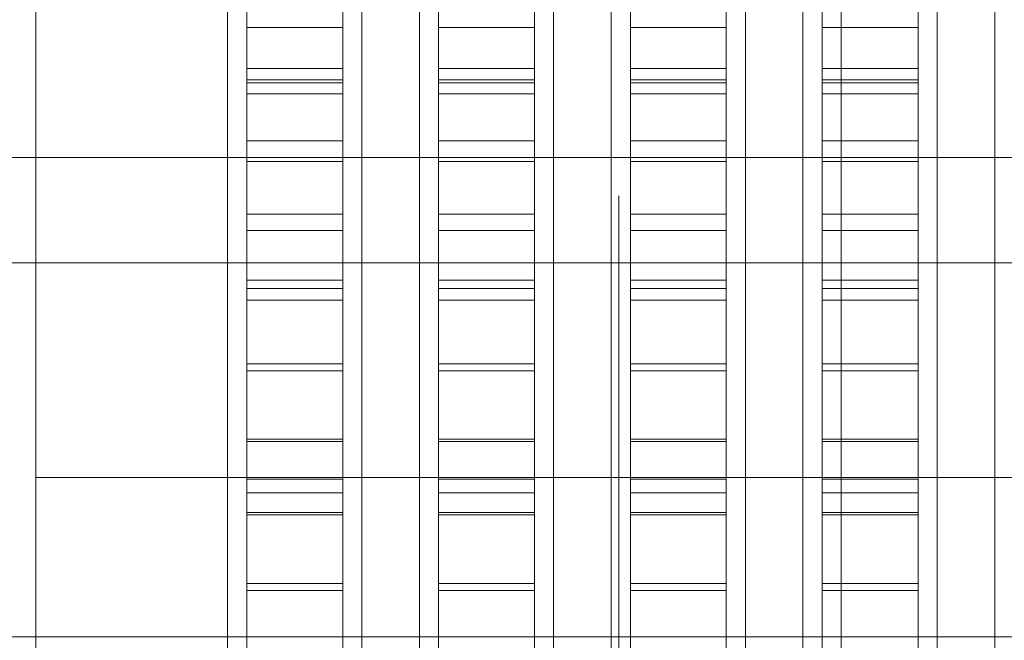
# Model space of a CAD drawing. Header units: millimetres. Extents: x -4395 to 65662, y -65530 to 6847.
# Tile 160 of 256: x -1662 to -1559, y -34400 to -34336. Entities that reach past the tile are written whole.
import ezdxf

# ---------------------------------------------------------------- set-up
doc = ezdxf.new("R2010")
doc.units = ezdxf.units.MM
for name, color, linetype, lineweight in [('COTAS_O', 1, 'Continuous', 0), ('frontal_briquetadora', 7, 'Continuous', 0), ('frontal_C03', 7, 'Continuous', 0), ('frontal_tolva', 7, 'Continuous', 0)]:
    doc.layers.add(name, color=color, linetype=linetype, lineweight=lineweight)
doc.dimstyles.new('R19_100', dxfattribs={"dimtxt": 250, "dimasz": 150, "dimexe": 150, "dimexo": 80, "dimgap": 100, "dimtad": 1, "dimtih": 1, "dimtoh": 1, "dimdsep": 46, "dimcen": 0.09, "dimadec": 0, "dimazin": 0, "dimtfac": 1, "dimtdec": 4, "dimtofl": 0, "dimtmove": 0, "dimatfit": 3, "dimfxl": 1, "dimtolj": 1, "dimtzin": 0, "dimarcsym": 0})

# ---------------------------------------------------------------- blocks, each defined once
blk = doc.blocks.new('DIM_R33_42')
at = {"layer": 'COTAS_O'}
for p, q in [((-1725, -31700), (-1025, -31700)), ((-1025, -31700), (-1070, -31850)), ((-1025, -34400), (-1025, -31700)), ((-1025, -31700), (-980, -31850)), ((-1025, -34400), (-1070, -34250)), ((-1025, -34400), (-980, -34250)), ((-1725, -34400), (-1025, -34400))]:
    blk.add_line(p, q, dxfattribs=at)
blk.add_text('2700 O', height=250, rotation=90, dxfattribs=at).set_placement((-1125, -33050))
blk = doc.blocks.new('DIM_R33_43')
at = {"layer": 'COTAS_O'}
for p, q in [((-1725, -33700), (-1575, -33655)), ((1725, -33700), (1575, -33655)), ((-1725, -34400), (-1725, -33700)), ((-1725, -33700), (1725, -33700)), ((-1725, -33700), (-1575, -33745)), ((1725, -33700), (1575, -33745)), ((1725, -34400), (1725, -33700))]:
    blk.add_line(p, q, dxfattribs=at)
blk.add_text('3450 O', height=250, dxfattribs=at).set_placement((0, -33600))

msp = doc.modelspace()

# ---------------------------------------------------------------- linework, layer by layer
at = {"layer": 'frontal_briquetadora'}
for p, q in [((-1638, -34320.682), (-1638, -34342.212)), ((-1638, -34320.923), (-1638, -34341.896)), ((-1628, -34320.682), (-1628, -34342.212)), ((-1628, -34320.923), (-1628, -34341.896)), ((-1618, -34320.682), (-1618, -34342.212)), ((-1618, -34320.923), (-1618, -34341.896)), ((-1608, -34320.682), (-1608, -34342.212)), ((-1608, -34320.923), (-1608, -34341.896)), ((-1598, -34320.682), (-1598, -34342.212)), ((-1598, -34320.923), (-1598, -34341.896)), ((-1588, -34320.682), (-1588, -34342.212)), ((-1588, -34320.923), (-1588, -34341.896)), ((-1578, -34320.682), (-1578, -34342.212)), ((-1578, -34320.923), (-1578, -34341.896)), ((-1568, -34320.682), (-1568, -34342.212)), ((-1568, -34320.923), (-1568, -34341.896)), ((-1640, -34344.436), (-1640, -34326.286)), ((-1626, -34344.436), (-1626, -34326.286)), ((-1620, -34344.436), (-1620, -34326.286)), ((-1606, -34344.436), (-1606, -34326.286)), ((-1600, -34344.436), (-1600, -34326.286)), ((-1586, -34344.436), (-1586, -34326.286)), ((-1580, -34344.436), (-1580, -34326.286)), ((-1566, -34344.436), (-1566, -34326.286)), ((-1560, -34344.436), (-1560, -34326.286)), ((-1660, -34345.082), (-1660, -34326.995)), ((-1640, -34345.082), (-1640, -34326.995)), ((-1626, -34345.082), (-1626, -34326.995)), ((-1620, -34345.082), (-1620, -34326.995)), ((-1606, -34345.082), (-1606, -34326.995)), ((-1600, -34345.082), (-1600, -34326.995)), ((-1586, -34345.082), (-1586, -34326.995)), ((-1580, -34345.082), (-1580, -34326.995)), ((-1566, -34345.082), (-1566, -34326.995)), ((-1560, -34345.082), (-1560, -34326.995)), ((-1660, -34330), (-1660, -34349.721)), ((-1660, -34330), (-1660, -34349.862)), ((-1660, -34330), (-1660, -34349.294)), ((-1640, -34330), (-1640, -34349.862)), ((-1640, -34330), (-1640, -34349.621)), ((-1638, -34336.471), (-1638, -34329.737)), ((-1628, -34336.471), (-1628, -34329.737)), ((-1626, -34330), (-1626, -34349.862)), ((-1626, -34330), (-1626, -34349.621)), ((-1620, -34330), (-1620, -34349.862)), ((-1620, -34330), (-1620, -34349.621)), ((-1618, -34336.471), (-1618, -34329.737)), ((-1608, -34336.471), (-1608, -34329.737)), ((-1606, -34330), (-1606, -34349.862)), ((-1606, -34330), (-1606, -34349.621)), ((-1600, -34330), (-1600, -34349.862)), ((-1600, -34330), (-1600, -34349.621)), ((-1598, -34336.471), (-1598, -34329.737)), ((-1588, -34336.471), (-1588, -34329.737)), ((-1586, -34330), (-1586, -34349.862)), ((-1586, -34330), (-1586, -34349.621)), ((-1580, -34330), (-1580, -34349.862)), ((-1580, -34330), (-1580, -34349.621)), ((-1578, -34336.471), (-1578, -34329.737)), ((-1568, -34336.471), (-1568, -34329.737)), ((-1566, -34330), (-1566, -34349.862)), ((-1566, -34330), (-1566, -34349.621)), ((-1560, -34330), (-1560, -34349.862)), ((-1560, -34330), (-1560, -34349.621)), ((-1638, -34340.735), (-1638, -34333.368)), ((-1628, -34340.735), (-1628, -34333.368)), ((-1618, -34340.735), (-1618, -34333.368)), ((-1608, -34340.735), (-1608, -34333.368)), ((-1598, -34340.735), (-1598, -34333.368)), ((-1588, -34340.735), (-1588, -34333.368)), ((-1578, -34340.735), (-1578, -34333.368)), ((-1568, -34340.735), (-1568, -34333.368)), ((-1638, -34343.381), (-1638, -34336.471)), ((-1638, -34336.471), (-1628, -34336.471)), ((-1628, -34343.381), (-1628, -34336.471)), ((-1618, -34343.381), (-1618, -34336.471)), ((-1618, -34336.471), (-1608, -34336.471)), ((-1608, -34343.381), (-1608, -34336.471)), ((-1598, -34343.381), (-1598, -34336.471)), ((-1598, -34336.471), (-1588, -34336.471)), ((-1588, -34343.381), (-1588, -34336.471)), ((-1578, -34343.381), (-1578, -34336.471)), ((-1578, -34336.471), (-1568, -34336.471)), ((-1568, -34343.381), (-1568, -34336.471)), ((-1638, -34348.262), (-1638, -34340.735)), ((-1638, -34340.735), (-1628, -34340.735)), ((-1628, -34348.262), (-1628, -34340.735)), ((-1618, -34348.262), (-1618, -34340.735)), ((-1618, -34340.735), (-1608, -34340.735)), ((-1608, -34348.262), (-1608, -34340.735)), ((-1598, -34348.262), (-1598, -34340.735)), ((-1598, -34340.735), (-1588, -34340.735)), ((-1588, -34348.262), (-1588, -34340.735)), ((-1578, -34348.262), (-1578, -34340.735)), ((-1578, -34340.735), (-1568, -34340.735)), ((-1568, -34348.262), (-1568, -34340.735)), ((-1638, -34341.896), (-1638, -34362.811)), ((-1638, -34341.896), (-1628, -34341.896)), ((-1628, -34341.896), (-1628, -34362.811)), ((-1618, -34341.896), (-1618, -34362.811)), ((-1618, -34341.896), (-1608, -34341.896)), ((-1608, -34341.896), (-1608, -34362.811)), ((-1598, -34341.896), (-1598, -34362.811)), ((-1598, -34341.896), (-1588, -34341.896)), ((-1588, -34341.896), (-1588, -34362.811)), ((-1578, -34341.896), (-1578, -34362.811)), ((-1578, -34341.896), (-1568, -34341.896)), ((-1568, -34341.896), (-1568, -34362.811)), ((-1638, -34342.212), (-1638, -34363.683)), ((-1638, -34342.212), (-1628, -34342.212)), ((-1628, -34342.212), (-1628, -34363.683)), ((-1618, -34342.212), (-1618, -34363.683)), ((-1618, -34342.212), (-1608, -34342.212)), ((-1608, -34342.212), (-1608, -34363.683)), ((-1598, -34342.212), (-1598, -34363.683)), ((-1598, -34342.212), (-1588, -34342.212)), ((-1588, -34342.212), (-1588, -34363.683)), ((-1578, -34342.212), (-1578, -34363.683)), ((-1578, -34342.212), (-1568, -34342.212)), ((-1568, -34342.212), (-1568, -34363.683)), ((-1638, -34350.441), (-1638, -34343.381)), ((-1638, -34343.381), (-1628, -34343.381)), ((-1628, -34350.441), (-1628, -34343.381)), ((-1618, -34350.441), (-1618, -34343.381)), ((-1618, -34343.381), (-1608, -34343.381)), ((-1608, -34350.441), (-1608, -34343.381)), ((-1598, -34350.441), (-1598, -34343.381)), ((-1598, -34343.381), (-1588, -34343.381)), ((-1588, -34350.441), (-1588, -34343.381)), ((-1578, -34350.441), (-1578, -34343.381)), ((-1578, -34343.381), (-1568, -34343.381)), ((-1568, -34350.441), (-1568, -34343.381)), ((-1640, -34363.649), (-1640, -34344.436)), ((-1626, -34363.649), (-1626, -34344.436)), ((-1620, -34363.649), (-1620, -34344.436)), ((-1606, -34363.649), (-1606, -34344.436)), ((-1600, -34363.649), (-1600, -34344.436)), ((-1586, -34363.649), (-1586, -34344.436)), ((-1580, -34363.649), (-1580, -34344.436)), ((-1566, -34363.649), (-1566, -34344.436)), ((-1560, -34363.649), (-1560, -34344.436)), ((-1660, -34364.025), (-1660, -34345.082)), ((-1640, -34364.025), (-1640, -34345.082)), ((-1626, -34364.025), (-1626, -34345.082)), ((-1620, -34364.025), (-1620, -34345.082)), ((-1606, -34364.025), (-1606, -34345.082)), ((-1600, -34364.025), (-1600, -34345.082)), ((-1586, -34364.025), (-1586, -34345.082)), ((-1580, -34364.025), (-1580, -34345.082)), ((-1566, -34364.025), (-1566, -34345.082)), ((-1560, -34364.025), (-1560, -34345.082)), ((-1638, -34355.92), (-1638, -34348.262)), ((-1638, -34348.262), (-1628, -34348.262)), ((-1628, -34355.92), (-1628, -34348.262)), ((-1618, -34355.92), (-1618, -34348.262)), ((-1618, -34348.262), (-1608, -34348.262)), ((-1608, -34355.92), (-1608, -34348.262)), ((-1598, -34355.92), (-1598, -34348.262)), ((-1598, -34348.262), (-1588, -34348.262)), ((-1588, -34355.92), (-1588, -34348.262)), ((-1578, -34355.92), (-1578, -34348.262)), ((-1578, -34348.262), (-1568, -34348.262)), ((-1568, -34355.92), (-1568, -34348.262)), ((-1660, -34349.294), (-1660, -34367.93)), ((-1660, -34349.721), (-1660, -34367.845)), ((-1660, -34349.862), (-1660, -34369.642)), ((-1640, -34349.621), (-1640, -34369.158)), ((-1640, -34349.862), (-1640, -34369.642)), ((-1626, -34349.621), (-1626, -34369.158)), ((-1626, -34349.862), (-1626, -34369.642)), ((-1620, -34349.621), (-1620, -34369.158)), ((-1620, -34349.862), (-1620, -34369.642)), ((-1606, -34349.621), (-1606, -34369.158)), ((-1606, -34349.862), (-1606, -34369.642)), ((-1600, -34349.621), (-1600, -34369.158)), ((-1600, -34349.862), (-1600, -34369.642)), ((-1586, -34349.621), (-1586, -34369.158)), ((-1586, -34349.862), (-1586, -34369.642)), ((-1580, -34349.621), (-1580, -34369.158)), ((-1580, -34349.862), (-1580, -34369.642)), ((-1566, -34349.621), (-1566, -34369.158)), ((-1566, -34349.862), (-1566, -34369.642)), ((-1560, -34349.621), (-1560, -34369.158)), ((-1560, -34349.862), (-1560, -34369.642)), ((-1638, -34357.624), (-1638, -34350.441)), ((-1638, -34350.441), (-1628, -34350.441)), ((-1628, -34357.624), (-1628, -34350.441)), ((-1618, -34357.624), (-1618, -34350.441)), ((-1618, -34350.441), (-1608, -34350.441)), ((-1608, -34357.624), (-1608, -34350.441)), ((-1598, -34357.624), (-1598, -34350.441)), ((-1598, -34350.441), (-1588, -34350.441)), ((-1588, -34357.624), (-1588, -34350.441)), ((-1578, -34357.624), (-1578, -34350.441)), ((-1578, -34350.441), (-1568, -34350.441)), ((-1568, -34357.624), (-1568, -34350.441)), ((-1660, -34359.632), (-1660, -34353.762)), ((-1599.2, -34359.818), (-1599.2, -34353.994)), ((-1638, -34363.681), (-1638, -34355.92)), ((-1638, -34355.92), (-1628, -34355.92)), ((-1628, -34363.681), (-1628, -34355.92)), ((-1618, -34363.681), (-1618, -34355.92)), ((-1618, -34355.92), (-1608, -34355.92)), ((-1608, -34363.681), (-1608, -34355.92)), ((-1598, -34363.681), (-1598, -34355.92)), ((-1598, -34355.92), (-1588, -34355.92)), ((-1588, -34363.681), (-1588, -34355.92)), ((-1578, -34363.681), (-1578, -34355.92)), ((-1578, -34355.92), (-1568, -34355.92)), ((-1568, -34363.681), (-1568, -34355.92)), ((-1638, -34364.904), (-1638, -34357.624)), ((-1638, -34357.624), (-1628, -34357.624)), ((-1628, -34364.904), (-1628, -34357.624)), ((-1618, -34364.904), (-1618, -34357.624)), ((-1618, -34357.624), (-1608, -34357.624)), ((-1608, -34364.904), (-1608, -34357.624)), ((-1598, -34364.904), (-1598, -34357.624)), ((-1598, -34357.624), (-1588, -34357.624)), ((-1588, -34364.904), (-1588, -34357.624)), ((-1578, -34364.904), (-1578, -34357.624)), ((-1578, -34357.624), (-1568, -34357.624)), ((-1568, -34364.904), (-1568, -34357.624)), ((-1660, -34370.21), (-1660, -34359.632)), ((-1599.2, -34370.313), (-1599.2, -34359.818)), ((-1660, -34365.418), (-1660, -34360.977)), ((-1638, -34362.811), (-1638, -34383.567)), ((-1638, -34362.811), (-1628, -34362.811)), ((-1628, -34362.811), (-1628, -34383.567)), ((-1618, -34362.811), (-1618, -34383.567)), ((-1618, -34362.811), (-1608, -34362.811)), ((-1608, -34362.811), (-1608, -34383.567)), ((-1598, -34362.811), (-1598, -34383.567)), ((-1598, -34362.811), (-1588, -34362.811)), ((-1588, -34362.811), (-1588, -34383.567)), ((-1578, -34362.811), (-1578, -34383.567)), ((-1578, -34362.811), (-1568, -34362.811)), ((-1568, -34362.811), (-1568, -34383.567)), ((-1660, -34383.4), (-1660, -34364.025)), ((-1640, -34383.4), (-1640, -34363.649)), ((-1640, -34383.4), (-1640, -34364.025)), ((-1638, -34371.516), (-1638, -34363.681)), ((-1638, -34363.683), (-1638, -34384.991)), ((-1638, -34363.683), (-1628, -34363.683)), ((-1628, -34371.516), (-1628, -34363.681)), ((-1628, -34363.683), (-1628, -34384.991)), ((-1626, -34383.4), (-1626, -34363.649)), ((-1626, -34383.4), (-1626, -34364.025)), ((-1620, -34383.4), (-1620, -34363.649)), ((-1620, -34383.4), (-1620, -34364.025)), ((-1618, -34371.516), (-1618, -34363.681)), ((-1618, -34363.683), (-1618, -34384.991)), ((-1618, -34363.683), (-1608, -34363.683)), ((-1608, -34371.516), (-1608, -34363.681)), ((-1608, -34363.683), (-1608, -34384.991)), ((-1606, -34383.4), (-1606, -34363.649)), ((-1606, -34383.4), (-1606, -34364.025)), ((-1600, -34383.4), (-1600, -34363.649)), ((-1600, -34383.4), (-1600, -34364.025)), ((-1598, -34371.516), (-1598, -34363.681)), ((-1598, -34363.683), (-1598, -34384.991)), ((-1598, -34363.683), (-1588, -34363.683)), ((-1588, -34371.516), (-1588, -34363.681)), ((-1588, -34363.683), (-1588, -34384.991)), ((-1586, -34383.4), (-1586, -34363.649)), ((-1586, -34383.4), (-1586, -34364.025)), ((-1580, -34383.4), (-1580, -34363.649)), ((-1580, -34383.4), (-1580, -34364.025)), ((-1578, -34371.516), (-1578, -34363.681)), ((-1578, -34363.683), (-1578, -34384.991)), ((-1578, -34363.683), (-1568, -34363.683)), ((-1568, -34371.516), (-1568, -34363.681)), ((-1568, -34363.683), (-1568, -34384.991)), ((-1566, -34383.4), (-1566, -34363.649)), ((-1566, -34383.4), (-1566, -34364.025)), ((-1560, -34383.4), (-1560, -34363.649)), ((-1560, -34383.4), (-1560, -34364.025)), ((-1660, -34373.421), (-1660, -34365.418)), ((-1638, -34372.253), (-1638, -34364.904)), ((-1638, -34364.904), (-1628, -34364.904)), ((-1628, -34372.253), (-1628, -34364.904)), ((-1618, -34372.253), (-1618, -34364.904)), ((-1618, -34364.904), (-1608, -34364.904)), ((-1608, -34372.253), (-1608, -34364.904)), ((-1598, -34372.253), (-1598, -34364.904)), ((-1598, -34364.904), (-1588, -34364.904)), ((-1588, -34372.253), (-1588, -34364.904)), ((-1578, -34372.253), (-1578, -34364.904)), ((-1578, -34364.904), (-1568, -34364.904)), ((-1568, -34372.253), (-1568, -34364.904)), ((-1660, -34367.845), (-1660, -34382.902)), ((-1660, -34367.93), (-1660, -34385.275)), ((-1660, -34369.642), (-1660, -34389.259)), ((-1640, -34369.158), (-1640, -34388.527)), ((-1640, -34369.642), (-1640, -34389.259)), ((-1626, -34369.158), (-1626, -34388.527)), ((-1626, -34369.642), (-1626, -34389.259)), ((-1620, -34369.158), (-1620, -34388.527)), ((-1620, -34369.642), (-1620, -34389.259)), ((-1606, -34369.158), (-1606, -34388.527)), ((-1606, -34369.642), (-1606, -34389.259)), ((-1600, -34369.158), (-1600, -34388.527)), ((-1600, -34369.642), (-1600, -34389.259)), ((-1586, -34369.158), (-1586, -34388.527)), ((-1586, -34369.642), (-1586, -34389.259)), ((-1580, -34369.158), (-1580, -34388.527)), ((-1580, -34369.642), (-1580, -34389.259)), ((-1566, -34369.158), (-1566, -34388.527)), ((-1566, -34369.642), (-1566, -34389.259)), ((-1560, -34369.158), (-1560, -34388.527)), ((-1560, -34369.642), (-1560, -34389.259)), ((-1660, -34383.4), (-1660, -34370.21)), ((-1599.2, -34383.4), (-1599.2, -34370.313)), ((-1638, -34379.396), (-1638, -34371.516)), ((-1638, -34371.516), (-1628, -34371.516)), ((-1628, -34379.396), (-1628, -34371.516)), ((-1618, -34379.396), (-1618, -34371.516)), ((-1618, -34371.516), (-1608, -34371.516)), ((-1608, -34379.396), (-1608, -34371.516)), ((-1598, -34379.396), (-1598, -34371.516)), ((-1598, -34371.516), (-1588, -34371.516)), ((-1588, -34379.396), (-1588, -34371.516)), ((-1578, -34379.396), (-1578, -34371.516)), ((-1578, -34371.516), (-1568, -34371.516)), ((-1568, -34379.396), (-1568, -34371.516)), ((-1638, -34379.644), (-1638, -34372.253)), ((-1638, -34372.253), (-1628, -34372.253)), ((-1628, -34379.644), (-1628, -34372.253)), ((-1618, -34379.644), (-1618, -34372.253)), ((-1618, -34372.253), (-1608, -34372.253)), ((-1608, -34379.644), (-1608, -34372.253)), ((-1598, -34379.644), (-1598, -34372.253)), ((-1598, -34372.253), (-1588, -34372.253)), ((-1588, -34379.644), (-1588, -34372.253)), ((-1578, -34379.644), (-1578, -34372.253)), ((-1578, -34372.253), (-1568, -34372.253)), ((-1568, -34379.644), (-1568, -34372.253)), ((-1660, -34383.4), (-1660, -34373.421)), ((-1638, -34387.29), (-1638, -34379.396)), ((-1638, -34379.396), (-1628, -34379.396)), ((-1638, -34387.049), (-1638, -34379.644)), ((-1638, -34379.644), (-1628, -34379.644)), ((-1628, -34387.29), (-1628, -34379.396)), ((-1628, -34387.049), (-1628, -34379.644)), ((-1618, -34387.29), (-1618, -34379.396)), ((-1618, -34379.396), (-1608, -34379.396)), ((-1618, -34387.049), (-1618, -34379.644)), ((-1618, -34379.644), (-1608, -34379.644)), ((-1608, -34387.29), (-1608, -34379.396)), ((-1608, -34387.049), (-1608, -34379.644)), ((-1598, -34387.29), (-1598, -34379.396)), ((-1598, -34379.396), (-1588, -34379.396)), ((-1598, -34387.049), (-1598, -34379.644)), ((-1598, -34379.644), (-1588, -34379.644)), ((-1588, -34387.29), (-1588, -34379.396)), ((-1588, -34387.049), (-1588, -34379.644)), ((-1578, -34387.29), (-1578, -34379.396)), ((-1578, -34379.396), (-1568, -34379.396)), ((-1578, -34387.049), (-1578, -34379.644)), ((-1578, -34379.644), (-1568, -34379.644)), ((-1568, -34387.29), (-1568, -34379.396)), ((-1568, -34387.049), (-1568, -34379.644)), ((-1660, -34382.902), (-1660, -34393.674)), ((-1660, -34383.4), (-1510, -34383.4)), ((-1660, -34383.4), (-1660, -34393.379)), ((-1660, -34383.4), (-1660, -34396.59)), ((-1640, -34383.4), (-1660, -34383.4)), ((-1660, -34383.4), (-1660, -34402.775)), ((-1640, -34383.4), (-1626, -34383.4)), ((-1640, -34383.4), (-1640, -34402.775)), ((-1640, -34383.4), (-1640, -34403.151)), ((-1638, -34383.567), (-1638, -34404.063)), ((-1638, -34383.567), (-1628, -34383.567)), ((-1628, -34383.567), (-1628, -34404.063)), ((-1620, -34383.4), (-1626, -34383.4)), ((-1626, -34383.4), (-1626, -34402.775)), ((-1626, -34383.4), (-1626, -34403.151)), ((-1620, -34383.4), (-1606, -34383.4)), ((-1620, -34383.4), (-1620, -34402.775)), ((-1620, -34383.4), (-1620, -34403.151)), ((-1618, -34383.567), (-1618, -34404.063)), ((-1618, -34383.567), (-1608, -34383.567)), ((-1608, -34383.567), (-1608, -34404.063)), ((-1600, -34383.4), (-1606, -34383.4)), ((-1606, -34383.4), (-1606, -34402.775)), ((-1606, -34383.4), (-1606, -34403.151)), ((-1600, -34383.4), (-1586, -34383.4)), ((-1600, -34383.4), (-1600, -34402.775)), ((-1600, -34383.4), (-1600, -34403.151)), ((-1450, -34383.4), (-1599.2, -34383.4)), ((-1599.2, -34383.4), (-1599.2, -34396.487)), ((-1598, -34383.567), (-1598, -34404.063)), ((-1598, -34383.567), (-1588, -34383.567)), ((-1588, -34383.567), (-1588, -34404.063)), ((-1580, -34383.4), (-1586, -34383.4)), ((-1586, -34383.4), (-1586, -34402.775)), ((-1586, -34383.4), (-1586, -34403.151)), ((-1580, -34383.4), (-1566, -34383.4)), ((-1580, -34383.4), (-1580, -34402.775)), ((-1580, -34383.4), (-1580, -34403.151)), ((-1578, -34383.567), (-1578, -34404.063)), ((-1578, -34383.567), (-1568, -34383.567)), ((-1568, -34383.567), (-1568, -34404.063)), ((-1560, -34383.4), (-1566, -34383.4)), ((-1566, -34383.4), (-1566, -34402.775)), ((-1566, -34383.4), (-1566, -34403.151)), ((-1560, -34383.4), (-1546, -34383.4)), ((-1560, -34383.4), (-1560, -34402.775)), ((-1560, -34383.4), (-1560, -34403.151)), ((-1638, -34384.991), (-1638, -34406.032)), ((-1638, -34384.991), (-1628, -34384.991)), ((-1628, -34384.991), (-1628, -34406.032)), ((-1618, -34384.991), (-1618, -34406.032)), ((-1618, -34384.991), (-1608, -34384.991)), ((-1608, -34384.991), (-1608, -34406.032)), ((-1598, -34384.991), (-1598, -34406.032)), ((-1598, -34384.991), (-1588, -34384.991)), ((-1588, -34384.991), (-1588, -34406.032)), ((-1578, -34384.991), (-1578, -34406.032)), ((-1578, -34384.991), (-1568, -34384.991)), ((-1568, -34384.991), (-1568, -34406.032)), ((-1660, -34385.275), (-1660, -34400.738)), ((-1638, -34394.44), (-1638, -34387.049)), ((-1638, -34387.049), (-1628, -34387.049)), ((-1628, -34394.44), (-1628, -34387.049)), ((-1618, -34394.44), (-1618, -34387.049)), ((-1618, -34387.049), (-1608, -34387.049)), ((-1608, -34394.44), (-1608, -34387.049)), ((-1598, -34394.44), (-1598, -34387.049)), ((-1598, -34387.049), (-1588, -34387.049)), ((-1588, -34394.44), (-1588, -34387.049)), ((-1578, -34394.44), (-1578, -34387.049)), ((-1578, -34387.049), (-1568, -34387.049)), ((-1568, -34394.44), (-1568, -34387.049)), ((-1638, -34395.17), (-1638, -34387.29)), ((-1638, -34387.29), (-1628, -34387.29)), ((-1628, -34395.17), (-1628, -34387.29)), ((-1618, -34395.17), (-1618, -34387.29)), ((-1618, -34387.29), (-1608, -34387.29)), ((-1608, -34395.17), (-1608, -34387.29)), ((-1598, -34395.17), (-1598, -34387.29)), ((-1598, -34387.29), (-1588, -34387.29)), ((-1588, -34395.17), (-1588, -34387.29)), ((-1578, -34395.17), (-1578, -34387.29)), ((-1578, -34387.29), (-1568, -34387.29)), ((-1568, -34395.17), (-1568, -34387.29)), ((-1640, -34388.527), (-1640, -34407.646)), ((-1626, -34388.527), (-1626, -34407.646)), ((-1620, -34388.527), (-1620, -34407.646)), ((-1606, -34388.527), (-1606, -34407.646)), ((-1600, -34388.527), (-1600, -34407.646)), ((-1586, -34388.527), (-1586, -34407.646)), ((-1580, -34388.527), (-1580, -34407.646)), ((-1566, -34388.527), (-1566, -34407.646)), ((-1560, -34388.527), (-1560, -34407.646)), ((-1660, -34389.259), (-1660, -34408.633)), ((-1640, -34389.259), (-1640, -34408.633)), ((-1626, -34389.259), (-1626, -34408.633)), ((-1620, -34389.259), (-1620, -34408.633)), ((-1606, -34389.259), (-1606, -34408.633)), ((-1600, -34389.259), (-1600, -34408.633)), ((-1586, -34389.259), (-1586, -34408.633)), ((-1580, -34389.259), (-1580, -34408.633)), ((-1566, -34389.259), (-1566, -34408.633)), ((-1560, -34389.259), (-1560, -34408.633)), ((-1660, -34393.379), (-1660, -34401.382)), ((-1660, -34393.674), (-1660, -34399.287)), ((-1638, -34401.79), (-1638, -34394.44)), ((-1638, -34394.44), (-1628, -34394.44)), ((-1638, -34403.006), (-1638, -34395.17)), ((-1638, -34395.17), (-1628, -34395.17)), ((-1628, -34401.79), (-1628, -34394.44)), ((-1628, -34403.006), (-1628, -34395.17)), ((-1618, -34401.79), (-1618, -34394.44)), ((-1618, -34394.44), (-1608, -34394.44)), ((-1618, -34403.006), (-1618, -34395.17)), ((-1618, -34395.17), (-1608, -34395.17)), ((-1608, -34401.79), (-1608, -34394.44)), ((-1608, -34403.006), (-1608, -34395.17)), ((-1598, -34401.79), (-1598, -34394.44)), ((-1598, -34394.44), (-1588, -34394.44)), ((-1598, -34403.006), (-1598, -34395.17)), ((-1598, -34395.17), (-1588, -34395.17)), ((-1588, -34401.79), (-1588, -34394.44)), ((-1588, -34403.006), (-1588, -34395.17)), ((-1578, -34401.79), (-1578, -34394.44)), ((-1578, -34394.44), (-1568, -34394.44)), ((-1578, -34403.006), (-1578, -34395.17)), ((-1578, -34395.17), (-1568, -34395.17)), ((-1568, -34401.79), (-1568, -34394.44)), ((-1568, -34403.006), (-1568, -34395.17)), ((-1660, -34396.59), (-1660, -34407.168)), ((-1599.2, -34396.487), (-1599.2, -34406.982))]:
    msp.add_line(p, q, dxfattribs=at)
at = {"layer": 'frontal_C03'}
for p, q in [((-1580, -35988), (-1580, -33352.082)), ((-1576, -35988), (-1576, -33352.082)), ((-1580, -35988), (-1580, -34081.095)), ((-1576, -35988), (-1576, -34081.095))]:
    msp.add_line(p, q, dxfattribs=at)
at = {"layer": 'frontal_tolva'}
for p, q in [((-1821.5, -34350), (1821.5, -34350)), ((-1821.5, -34361), (1821.5, -34361))]:
    msp.add_line(p, q, dxfattribs=at)

# ---------------------------------------------------------------- dimensions: what is measured, and where the dimension line sits
at = {"layer": 'COTAS_O'}
for p2, distance, picture, middle in [((-1725, -31700), -700, 'DIM_R33_42', (-1025, -33050)), ((1725, -34400), 700, 'DIM_R33_43', (0, -33700))]:
    dim = msp.add_aligned_dim(p1=(-1725, -34400), p2=p2, distance=distance, text='<> O', dimstyle='R19_100', dxfattribs=at)
    dim.commit()
    dim.dimension.update_dxf_attribs({"geometry": picture, "text_midpoint": middle})

doc.saveas('drawing.dxf')
